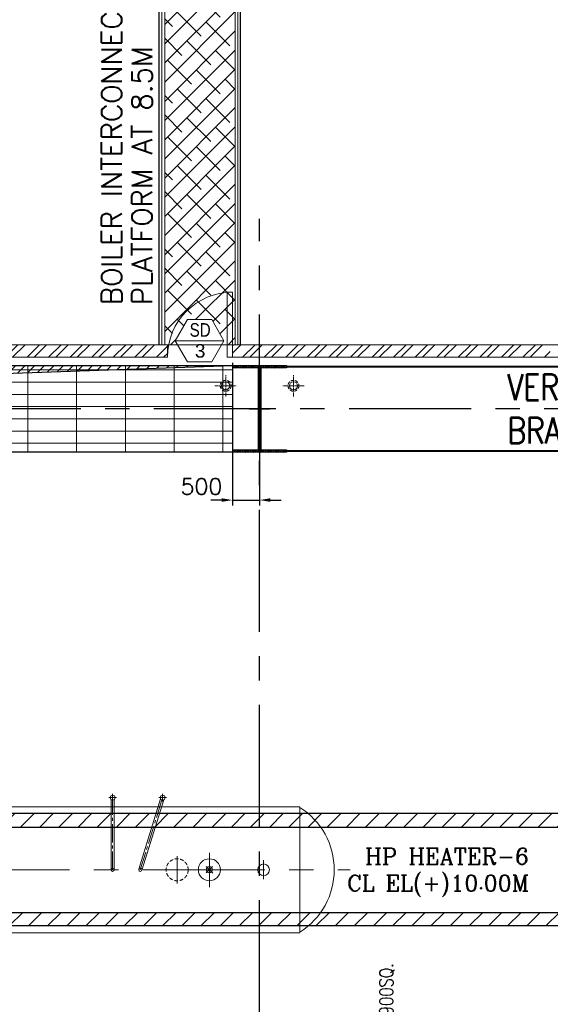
# Model space of a CAD drawing. Header units: inches. Extents: x 0 to 1544102, y 0 to 23144100.
# Tile 148 of 203: x 572151 to 581938, y 143105 to 161259. Entities that reach past the tile are written whole.
import ezdxf
from ezdxf.enums import TextEntityAlignment as Align

# ---------------------------------------------------------------- set-up
doc = ezdxf.new("R2010")
doc.units = ezdxf.units.IN
doc.header["$LTSCALE"] = 1800
doc.header["$MEASUREMENT"] = 0
for name, pattern in [('CENTER', [2, 1.25, -0.25, 0.25, -0.25]), ('CENTER2', [1.125, 0.75, -0.125, 0.125, -0.125]), ('HIDDEN', [0.375, 0.25, -0.125]), ('HIDDEN2', [0.1875, 0.125, -0.0625])]:
    doc.linetypes.add(name, pattern=pattern)
doc.layers.get('0').update_dxf_attribs({"color": 253})
for name, color, linetype, lineweight in [('2CON', 1, 'Continuous', 13), ('A-CHEQUERED PLATE HATCH', 252, 'Continuous', 9), ('A-DOOR', 31, 'Continuous', 9), ('A-REMOVABLE GRATING', 252, 'Continuous', 9), ('A-WIN TAG', 3, 'Continuous', 13), ('A-WIN TAG TEXT', 3, 'Continuous', 13), ('DIM', 4, 'Continuous', 18), ('EQPT', 8, 'HIDDEN', 9), ('EQUIP', 8, 'Continuous', 9), ('OPENING EO', 2, 'Continuous', 18), ('RAIN WATER', 6, 'Continuous', 18), ('STAIR', 2, 'Continuous', 15), ('TEXT', 3, 'Continuous', 18), ('WALL HATCH', 251, 'Continuous', 13), ('WALL1', 6, 'Continuous', 18)]:
    doc.layers.add(name, color=color, linetype=linetype, lineweight=lineweight)
for name, color, linetype in [('BRACING', 1, 'HIDDEN'), ('CEN', 2, 'CENTER'), ('COL', 1, 'Continuous'), ('GRID', 251, 'CENTER'), ('OPENING', 40, 'Continuous'), ('STEEL', 231, 'Continuous')]:
    doc.layers.add(name, color=color, linetype=linetype)
doc.styles.add('ROAMNS', font='ROMANS.shx')
doc.styles.add('ROMANC', font='ROMANC.SHX')
doc.styles.add('ROMANS', font='romans.shx')
doc.styles.get("Standard").update_dxf_attribs({"font": 'arial.ttf'})
doc.linetypes.add('FENCELINE1', pattern='A,0.25,-0.1,[133,ltypeshp.shx,S=0.1,R=0,X=-0.1,Y=0],-0.1,1', length=1.45)
doc.dimstyles.new('DIM INT 1', dxfattribs={"dimtxt": 300, "dimasz": 200, "dimexe": 100, "dimexo": 100, "dimgap": 100, "dimtad": 1, "dimdec": 0, "dimzin": 13, "dimdsep": 46, "dimlunit": 5, "dimtxsty": 'ROAMNS', "dimblk2": 'OBLIQUE', "dimcen": 0.09, "dimclrd": 9, "dimclre": 9, "dimclrt": 4, "dimadec": 0, "dimazin": 0, "dimtfac": 1, "dimtdec": 0, "dimtix": 1, "dimtmove": 2, "dimatfit": 3, "dimfxl": 1, "dimtolj": 1, "dimtzin": 13, "dimarcsym": 0})

# ---------------------------------------------------------------- blocks, each defined once
blk = doc.blocks.new('HPH-6 ARCH-R0')
at = {"layer": 'STEEL'}
h = blk.add_hatch(dxfattribs=at)
h.set_pattern_fill('ANSI31', color=256, scale=2000, style=0)
h.set_pattern_definition([(45, (-4909, 275), (-176.7767, 176.7767), [])])
h.paths.add_polyline_path([(7827, 785), (7827, 1035), (-4395, 1035), (-4395, 785)])
h = blk.add_hatch(dxfattribs=at)
h.set_pattern_fill('ANSI31', color=256, scale=2000, style=0)
h.set_pattern_definition([(45, (-4909, -275), (-176.7767, 176.7767), [])])
h.paths.add_polyline_path([(7827, -1035), (7827, -785), (-4395, -785), (-4395, -1035)])
at = {"layer": 'EQPT', "linetype": 'CENTER'}
for p, q in [((-5440, 1163), (-5440, 1400)), ((-7790, -305), (-7790, 305)), ((-5440, -210), (-5440, 210)), ((-725, -250), (-725, 250)), ((-130, -322), (-130, 312)), ((-8560, 0), (2468, 0)), ((-6455, -175), (-6455, 175)), ((-4145, -175), (-4145, 175)), ((870, -175), (870, 175))]:
    blk.add_line(p, q, dxfattribs=at)
at = {"layer": 'EQPT', "linetype": 'CENTER2', "ltscale": 0.25}
for p, q in [((-1985, 1330), (-1845, 1330)), ((-1915, 1260), (-1915, 1400)), ((-1915, 0), (-1915, 1330)), ((-1405, 0), (-993, 1330)), ((-1063, 1330), (-923, 1330)), ((-993, 1260), (-993, 1400))]:
    blk.add_line(p, q, dxfattribs=at)
at = {"layer": 'EQUIP', "linetype": 'Continuous'}
for p, q in [((-5643, 1400), (-5237, 1400)), ((-5643, 1163), (-5643, 1400)), ((-5237, 1163), (-5237, 1400)), ((-6965, 1170), (-6965, -1170)), ((-6215, 1170), (-6965, 1170)), ((-6215, 1170), (-6215, -1170)), ((1540, 1163), (-6215, 1163)), ((1540, 1150), (1540, -1150)), ((-8039, 250), (-8460, 250)), ((-8460, 250), (-8460, -250)), ((-8039, -250), (-8460, -250)), ((-6215, -1170), (-6965, -1170)), ((1540, -1163), (-6215, -1163))]:
    blk.add_line(p, q, dxfattribs=at)
at = {"layer": 'EQUIP'}
for p, q in [((-1945, 0), (-1945, 1297)), ((-1885, 0), (-1885, 1297)), ((-1434, 9), (-1031, 1307)), ((-1376, -9), (-974, 1290)), ((-7387, 305), (-7790, 305)), ((-6395, -60), (-6515, 60)), ((-6397, 58), (-6513, -58)), ((-4085, -60), (-4205, 60)), ((-4087, 58), (-4203, -58)), ((-70, -60), (-190, 60)), ((-72, 58), (-188, -58)), ((-7387, -305), (-7790, -305))]:
    blk.add_line(p, q, dxfattribs=at)
blk.add_lwpolyline([(-7790, 305, -0.186311), (-7663, 256, -0.036505), (-7637, 228, -0.032991), (-7519, 160, -0.084887), (-7492, 0, -0.084887), (-7519, -160, -0.032991), (-7637, -228, -0.036505), (-7663, -256, -0.186311), (-7790, -305, -0.186311), (-7917, -256, -0.101773), (-7979, -170, -0.060422), (-8005, -90, -0.046761), (-8013, 0, -0.046761), (-8005, 90, -0.060422), (-7979, 170, -0.101773), (-7917, 256, -0.186311)], format="xyb", close=True, dxfattribs=at)
for centre, radius in [((-1915, 1330), 44.5), ((-993, 1330), 44.5), ((-1915, 0), 30), ((-1405, 0), 30)]:
    blk.add_circle(centre, radius, dxfattribs=at)
at = {"layer": 'EQUIP', "linetype": 'HIDDEN2', "ltscale": 0.3}
blk.add_circle((-725, 0), 203, dxfattribs=at)
at = {"layer": 'EQUIP', "linetype": 'Continuous'}
for centre, radius in [((-130, 0), 203), ((-5440, 0), 162), ((-1915, 0), 30), ((-1405, 0), 30), ((-130, 0), 57), ((870, 0), 107)]:
    blk.add_circle(centre, radius, dxfattribs=at)
blk.add_arc((-6893, 0), 1172, 93.5226, 266.4774, dxfattribs=at)
at = {"layer": 'EQUIP'}
for centre, radius, start, end in [((810, 0), 1362, 302.4167, 57.5833), ((-7646, 0), 400, 310.2631, 49.7369)]:
    blk.add_arc(centre, radius, start, end, dxfattribs=at)
at = {"layer": 'STEEL'}
for points in [[(-4395, 785), (7827, 785), (7827, 1035), (-4395, 1035)], [(-4395, -785), (7827, -785), (7827, -1035), (-4395, -1035)]]:
    blk.add_lwpolyline(points, close=True, dxfattribs=at)
blk = doc.blocks.new('M_Door Single - 1200 x 2100mm D1-Level 1')
at = {"layer": 'A-DOOR'}
for p, q in [((500, 115), (500, 1315)), ((600, 1315), (500, 1315)), ((600, 115), (600, 1315)), ((600, 115), (500, 115))]:
    blk.add_line(p, q, dxfattribs=at)
blk.add_arc((600, 115), 1200, 90, 180, dxfattribs=at)
blk = doc.blocks.new('*D1376')
at = {"layer": 'DIM', "color": 9, "lineweight": -2, "transparency": 16777216}
for p, q in [((576076, 154935), (576076, 152302)), ((576576, 154785), (576576, 152302)), ((575876, 152402), (575676, 152402)), ((576076, 152402), (576576, 152402)), ((576776, 152402), (576976, 152402))]:
    blk.add_line(p, q, dxfattribs=at)
at = {"layer": 'DIM', "color": 9, "transparency": 16777216}
for points in [[(575876, 152435), (575876, 152369), (576076, 152402)], [(576776, 152435), (576776, 152369), (576576, 152402)]]:
    blk.add_solid(points, dxfattribs=at)
at = {"layer": 'DIM', "color": 4, "transparency": 16777216, "insert": (575504, 152652), "char_height": 300, "attachment_point": 5, "style": 'ROAMNS'}
blk.add_mtext('\\A1;500', dxfattribs=at)
blk = doc.blocks.new('_Oblique')
at = {"color": 0, "linetype": 'ByBlock', "lineweight": -2}
blk.add_line((-0.5, -0.5), (0.5, 0.5), dxfattribs=at)

msp = doc.modelspace()

# ---------------------------------------------------------------- hatches: boundary and pattern name
at = {"layer": 'A-CHEQUERED PLATE HATCH', "linetype": 'Continuous'}
h = msp.add_hatch(dxfattribs=at)
h.set_pattern_fill('ANSI38', color=256, scale=2000, angle=180, style=0)
h.paths.add_polyline_path([(575918.19, 155339.18), (575875.29, 155264.89), (576125.79, 155264.89), (576125.79, 164249.09), (574825.79, 164249.09), (574825.79, 155264.89), (575061.08, 155264.89), (575018.19, 155339.18), (575243.19, 155728.89), (575693.19, 155728.89)])
at = {"layer": 'A-REMOVABLE GRATING'}
h = msp.add_hatch(dxfattribs=at)
h.set_pattern_fill('GRATE', color=256, scale=7200, style=0)
h.set_pattern_definition([(0, (-122500, 4e-10), (0, 225), []), (90, (-122500, 4e-10), (-900, 6e-14), [])])
h.paths.add_polyline_path([(566575.79, 154884.89), (576075.79, 154884.89), (576075.79, 153284.89), (566575.79, 153284.89)])
h.paths.add_polyline_path([(555575.79, 154884.89), (565575.79, 154884.89), (565575.79, 153284.89), (555575.79, 153284.89)])
h.paths.add_polyline_path([(545075.79, 154884.89), (554575.79, 154884.89), (554575.79, 153284.89), (545075.79, 153284.89)])
h.paths.add_polyline_path([(534075.79, 154884.89), (544075.79, 154884.89), (544075.79, 153284.89), (534075.79, 153284.89)])
h.paths.add_polyline_path([(523075.79, 154884.89), (533075.79, 154884.89), (533075.79, 153284.89), (523075.79, 153284.89)])
h.paths.add_polyline_path([(512075.79, 154884.89), (522075.79, 154884.89), (522075.79, 153284.89), (512075.79, 153284.89)])
at = {"layer": 'COL'}
h = msp.add_hatch(dxfattribs=at)
h.set_pattern_fill('ANSI31', color=256, scale=200, style=0)
h.set_pattern_definition([(45, (497804.447, 34013.195), (-17.6776695, 17.6776695), [])])
h.paths.add_polyline_path([(577070.79, 154884.89), (576080.79, 154884.89), (576080.79, 154839.89), (577070.79, 154839.89)])
h.paths.add_polyline_path([(576598.29, 154839.89), (576553.29, 154839.89), (576553.29, 153329.89), (576598.29, 153329.89)])
h.paths.add_polyline_path([(577070.79, 153329.89), (576080.79, 153329.89), (576080.79, 153284.89), (577070.79, 153284.89)])
at = {"layer": 'OPENING'}
h = msp.add_hatch(dxfattribs=at)
h.set_pattern_fill('ANSI31', color=8, scale=1000, style=0)
h.paths.add_polyline_path([(576075.79, 154884.89), (566575.79, 154884.89), (566575.79, 154084.89), (566790.15, 154084.89), (566918.83, 154565.12)])
h.paths.add_polyline_path([(566790.15, 154084.89), (566575.79, 154084.89), (566575.79, 153284.89)])
at = {"layer": 'WALL HATCH'}
h = msp.add_hatch(dxfattribs=at)
h.set_pattern_fill('ANSI32', color=256, scale=750, style=0)
h.set_pattern_definition([(45, (24861.96, -28052.16), (-198.87378, 198.87378), []), (45, (24994.54, -28052.16), (-198.87378, 198.87378), [])])
h.paths.add_polyline_path([(576075.79, 155264.89), (576075.79, 155034.89), (581937.77, 155034.89), (581937.77, 155264.89)])
h.paths.add_polyline_path([(574875.79, 155034.89), (574875.79, 155264.89), (553325.79, 155264.89), (553325.79, 155034.89)])

# ---------------------------------------------------------------- linework, layer by layer
at = {"layer": '2CON'}
msp.add_line((575918.19, 155339.18), (575018.19, 155339.18), dxfattribs=at)
at = {"layer": 'A-CHEQUERED PLATE HATCH', "linetype": 'Continuous'}
msp.add_lwpolyline([(574825.79, 164249.09), (576125.79, 164249.09), (576125.79, 155264.89), (574825.79, 155264.89)], close=True, dxfattribs=at)
at = {"layer": 'A-WIN TAG'}
msp.add_lwpolyline([(575243.19, 155728.89), (575018.19, 155339.18), (575243.19, 154949.47), (575693.19, 154949.47), (575918.19, 155339.18), (575693.19, 155728.89)], close=True, dxfattribs=at)
at = {"layer": 'BRACING', "const_width": 40}
for points in [[(577080.97, 154862.39), (588067.48, 154862.39)], [(577080.38, 153307.39), (588070.54, 153307.39)]]:
    msp.add_lwpolyline(points, dxfattribs=at)
at = {"layer": 'CEN'}
for p, q in [((576575.79, 153284.89), (576575.79, 154884.89)), ((576384.23, 154084.89), (576767.36, 154084.89))]:
    msp.add_line(p, q, dxfattribs=at)
at = {"layer": 'COL'}
for points in [[(576080.79, 154884.89), (577070.79, 154884.89), (577070.79, 154839.89), (576080.79, 154839.89)], [(576553.29, 154839.89), (576598.29, 154839.89), (576598.29, 153329.89), (576553.29, 153329.89)], [(576080.79, 153329.89), (577070.79, 153329.89), (577070.79, 153284.89), (576080.79, 153284.89)]]:
    msp.add_lwpolyline(points, close=True, dxfattribs=at)
at = {"layer": 'GRID'}
for p, q in [((576575.79, 103174.13), (576575.79, 157584.89)), ((594875.79, 154084.89), (459775.79, 154084.89))]:
    msp.add_line(p, q, dxfattribs=at)
at = {"layer": 'OPENING'}
msp.add_lwpolyline([(566575.79, 154884.89), (576075.79, 154884.89), (576075.79, 153284.89), (566575.79, 153284.89)], close=True, dxfattribs=at)
msp.add_lwpolyline([(566575.79, 153284.89), (566918.83, 154565.12), (576075.79, 154884.89)], dxfattribs=at)
at = {"layer": 'RAIN WATER', "linetype": 'CENTER2', "ltscale": 0.05}
for p, q in [((575950.79, 154309.89), (575950.79, 154709.89)), ((577200.79, 154309.89), (577200.79, 154709.89)), ((575750.79, 154509.89), (576150.79, 154509.89)), ((577400.79, 154509.89), (577000.79, 154509.89))]:
    msp.add_line(p, q, dxfattribs=at)
at = {"layer": 'RAIN WATER', "linetype": 'HIDDEN2', "ltscale": 0.25}
for centre in [(575950.79, 154509.89), (577200.79, 154509.89)]:
    msp.add_circle(centre, 100, dxfattribs=at)
at = {"layer": 'RAIN WATER', "ltscale": 0.25}
for centre in [(575950.79, 154509.89), (577200.79, 154509.89)]:
    msp.add_circle(centre, 75, dxfattribs=at)
at = {"layer": 'STAIR', "linetype": 'FENCELINE1', "ltscale": 0.25}
for p, q in [((574775.79, 155264.89), (574775.79, 164249.09)), ((576175.79, 155262.6), (576175.79, 164249.09))]:
    msp.add_line(p, q, dxfattribs=at)
at = {"layer": 'STEEL'}
for p, q in [((574725.79, 155264.89), (574725.79, 164249.09)), ((576225.79, 155262.6), (576225.79, 164249.09))]:
    msp.add_line(p, q, dxfattribs=at)
at = {"layer": 'WALL1'}
for p, q in [((574875.79, 155264.89), (528775.79, 155264.89)), ((574875.79, 155034.89), (574875.79, 155264.89)), ((590575.79, 155264.89), (576075.79, 155264.89)), ((576075.79, 155034.89), (576075.79, 155264.89)), ((574875.79, 155034.89), (528775.79, 155034.89)), ((590460.79, 155034.89), (576075.79, 155034.89))]:
    msp.add_line(p, q, dxfattribs=at)

# ---------------------------------------------------------------- block references
msp.add_blockref('HPH-6 ARCH-R0', (575780.79, 145584.89))
at = {"layer": 'A-DOOR'}
msp.add_blockref('M_Door Single - 1200 x 2100mm D1-Level 1', (575475.79, 154919.89), dxfattribs=at)

# ---------------------------------------------------------------- texts
at = {"layer": 'A-WIN TAG TEXT', "width": 0.8}
msp.add_text('SD', height=250, dxfattribs=at).set_placement((575479.54, 155539.13), align=Align.MIDDLE)
at = {"layer": 'A-WIN TAG TEXT'}
msp.add_text('3', height=250, dxfattribs=at).set_placement((575479.78, 155153.31), align=Align.MIDDLE)
at = {"layer": 'OPENING EO', "color": 3, "insert": (481099.45, 153456.06), "char_height": 300, "width": 5565.3721, "attachment_point": 1, "style": 'ROMANS'}
msp.add_mtext('\\pi804.11;4 NOS 1800x700 \\P\\pi311.26;FLOOR CUTOUT (TYP.) ', dxfattribs=at)
at = {"layer": 'TEXT', "linetype": 'CENTER', "style": 'ROMANC'}
for s, p in [('HP HEATER-6', (578522.87, 145683.82, 300)), ('CL EL(+)10.00M', (578191.1, 145188.45, 300))]:
    msp.add_text(s, height=300, dxfattribs=at).set_placement(p)
at = {"layer": 'TEXT', "style": 'ROMANS', "width": 0.8}
msp.add_text('OPENING 900SQ.', height=250, rotation=90, dxfattribs=at).set_placement((579039.25, 141607.58))
at = {"layer": 'TEXT', "color": 3, "char_height": 375, "attachment_point": 4, "rotation": 90, "style": 'ROMANS'}
for s, insert in [('BOILER INTERCONNECTING', (573849.88, 155998.2)), ('PLATFORM AT 8.5M', (574407.67, 155998.2))]:
    msp.add_mtext(s, dxfattribs=dict(at, insert=insert))
at = {"layer": 'TEXT', "insert": (581144.61, 154724.89), "char_height": 480, "width": 2515.419, "attachment_point": 1, "style": 'ROMANS'}
msp.add_mtext('{\\W0.8;VERTICAL BRACING}', dxfattribs=at)

# ---------------------------------------------------------------- dimensions: what is measured, and where the dimension line sits
at = {"layer": 'DIM'}
dim = msp.add_linear_dim(base=(576575.79, 152402), p1=(576075.79, 155034.89), p2=(576575.79, 154884.89), dimstyle='DIM INT 1', dxfattribs=at)
dim.commit()
dim.dimension.update_dxf_attribs({"geometry": '*D1376', "text_midpoint": (575503.5, 152652), "dimtype": 160})

doc.saveas('drawing.dxf')
